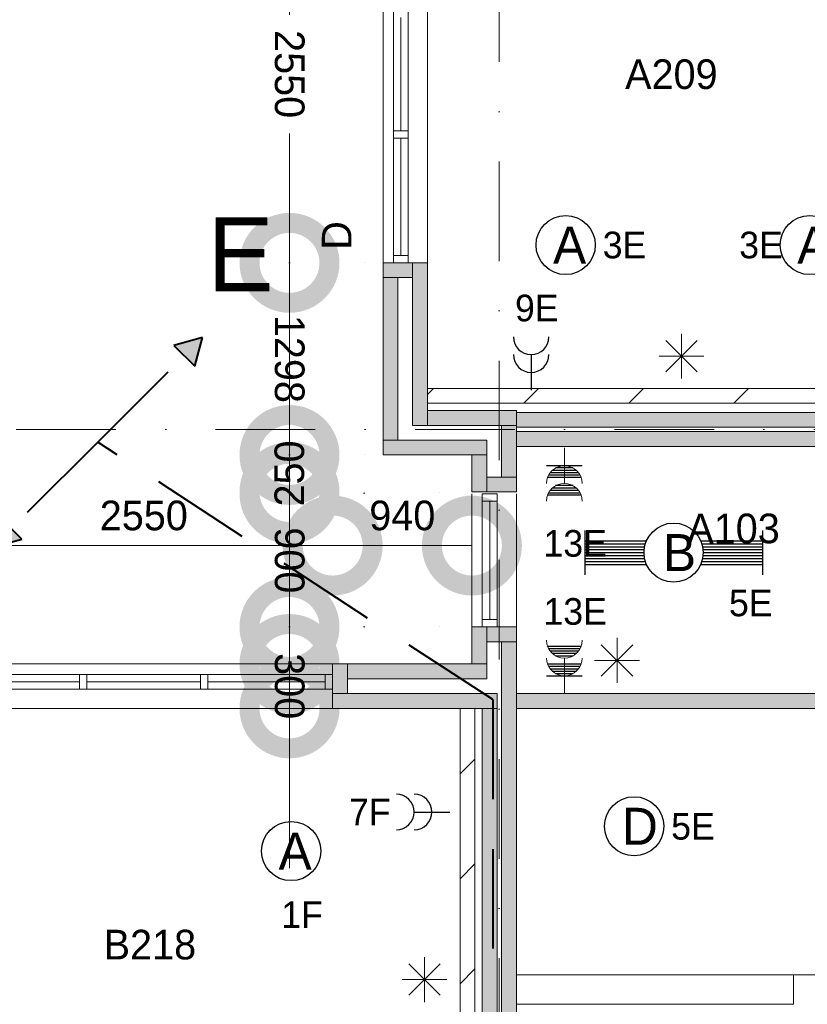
# Model space of a CAD drawing. Header units: millimetres. Extents: x 84337 to 168437, y -3060 to 56340.
# Tile 36 of 84: x 124683 to 129999, y 15385 to 22037. Entities that reach past the tile are written whole.
import ezdxf
from ezdxf.enums import TextEntityAlignment as Align
from ezdxf.xclip import XClip

# ---------------------------------------------------------------- set-up
doc = ezdxf.new("R2010")
doc.units = ezdxf.units.MM
doc.header["$PDMODE"] = 3
doc.header["$PDSIZE"] = 1
for name, pattern in [('DGN1', [504.6, 0, -504.6]), ('DGN3', [1009.2, 672.8, -336.4]), ('DGN4', [1345.6, 672.8, -336.4, 0, -336.4])]:
    doc.linetypes.add(name, pattern=pattern)
for name, color, linetype in [('14', 7, 'Continuous'), ('16', 7, 'Continuous'), ('17', 7, 'Continuous'), ('18', 7, 'Continuous'), ('24', 7, 'Continuous'), ('30', 7, 'Continuous'), ('32', 7, 'Continuous'), ('48', 7, 'Continuous'), ('5', 7, 'Continuous'), ('54', 7, 'Continuous'), ('56', 7, 'Continuous'), ('58', 7, 'Continuous'), ('62', 7, 'Continuous')]:
    doc.layers.add(name, color=color, linetype=linetype)
doc.styles.add('dgn001', font='dgn001.shx')
doc.styles.add('dgn003', font='dgn003.shx')
doc.styles.get("Standard").update_dxf_attribs({"font": 'arial.ttf'})
doc.dimstyles.get("Standard").update_dxf_attribs({"dimtxt": 0.18, "dimasz": 0.18, "dimexe": 0.18, "dimexo": 0.0625, "dimgap": 0.09, "dimtad": 0, "dimtih": 1, "dimtoh": 1, "dimdec": 4, "dimzin": 0, "dimdsep": 46, "dimtxsty": 'Standard', "dimcen": 0.09, "dimadec": 0, "dimazin": 0, "dimtfac": 1, "dimtdec": 4, "dimtofl": 0, "dimtmove": 0, "dimatfit": 3, "dimfxl": 1, "dimtolj": 1, "dimtzin": 0, "dimarcsym": 0})

# ---------------------------------------------------------------- blocks, each defined once
blk = doc.blocks.new('EA18')
at = {"layer": '18', "color": 3, "linetype": 'Continuous', "lineweight": 30}
for p, q in [((-600, 150), (-600, -150)), ((600, 150), (600, -150)), ((-600, 80), (-182, 80)), ((182, 80), (600, 80)), ((-600, 60), (-190, 60)), ((-600, 40), (-195, 40)), ((-600, 20), (-200, 20)), ((-600, 0), (-200, 0)), ((190, 60), (600, 60)), ((195, 40), (600, 40)), ((200, 20), (600, 20)), ((200, 0), (600, 0)), ((-600, -20), (-200, -20)), ((-600, -40), (-195, -40)), ((-600, -60), (-190, -60)), ((190, -60), (600, -60)), ((195, -40), (600, -40)), ((200, -20), (600, -20)), ((-600, -80), (-182, -80)), ((182, -80), (600, -80))]:
    blk.add_line(p, q, dxfattribs=at)
blk.add_circle((0, 0), 200, dxfattribs=at)
at = {"layer": '18', "color": 2, "linetype": 'Continuous', "lineweight": 13, "style": 'dgn001'}
blk.add_text('B', height=250, dxfattribs=at).set_placement((39.7, 0), align=Align.MIDDLE_CENTER)
at = {"layer": '18', "color": 1, "linetype": 'Continuous', "lineweight": 0, "style": 'dgn001'}
blk.add_text('5E', height=180, dxfattribs=at).set_placement((668, -250), align=Align.TOP_RIGHT)
blk = doc.blocks.new('EC669')
at = {"layer": '18', "color": 3, "linetype": 'Continuous', "lineweight": 30}
blk.add_circle((-0.015, 0), 200, dxfattribs=at)
at = {"layer": '18', "color": 2, "linetype": 'Continuous', "lineweight": 13, "style": 'dgn001'}
blk.add_text('A', height=249.99, dxfattribs=at).set_placement((26.855, -0.005), align=Align.MIDDLE_CENTER)
at = {"layer": '18', "color": 1, "linetype": 'Continuous', "lineweight": 13, "style": 'dgn001'}
blk.add_text('3E', height=180, dxfattribs=at).set_placement((249.98, 0), align=Align.MIDDLE_LEFT)
blk = doc.blocks.new('EC672')
at = {"layer": '18', "color": 3, "linetype": 'Continuous', "lineweight": 30}
blk.add_circle((-0.015, 0), 200, dxfattribs=at)
at = {"layer": '18', "color": 1, "linetype": 'Continuous', "lineweight": 13, "style": 'dgn001'}
blk.add_text('3E', height=180, dxfattribs=at).set_placement((-181.98, 0), align=Align.MIDDLE_RIGHT)
at = {"layer": '18', "color": 2, "linetype": 'Continuous', "lineweight": 13, "style": 'dgn001'}
blk.add_text('A', height=249.99, dxfattribs=at).set_placement((26.855, -0.005), align=Align.MIDDLE_CENTER)
blk = doc.blocks.new('EC6107')
at = {"layer": '18', "color": 3, "linetype": 'Continuous', "lineweight": 30}
blk.add_circle((0, 0), 200, dxfattribs=at)
at = {"layer": '18', "color": 2, "linetype": 'Continuous', "lineweight": 13, "style": 'dgn001'}
blk.add_text('D', height=250, dxfattribs=at).set_placement((39.6, 0), align=Align.MIDDLE_CENTER)
at = {"layer": '18', "color": 1, "linetype": 'Continuous', "lineweight": 13, "style": 'dgn001'}
blk.add_text('5E', height=180, dxfattribs=at).set_placement((250, 0), align=Align.MIDDLE_LEFT)
blk = doc.blocks.new('EC6395')
at = {"layer": '18', "color": 3, "linetype": 'Continuous', "lineweight": 30}
blk.add_circle((-0.015, 0.01), 200, dxfattribs=at)
at = {"layer": '18', "color": 2, "linetype": 'Continuous', "lineweight": 13, "style": 'dgn001'}
blk.add_text('A', height=249.99, dxfattribs=at).set_placement((26.855, -0.005), align=Align.MIDDLE_CENTER)
at = {"layer": '18', "color": 1, "linetype": 'Continuous', "lineweight": 13, "style": 'dgn001'}
blk.add_text('1F', height=180, dxfattribs=at).set_placement((72.98, -340), align=Align.TOP_CENTER)
blk = doc.blocks.new('EM13')
at = {"layer": '16', "color": 3, "linetype": 'Continuous', "lineweight": 0}
blk.add_line((0, -240), (0, 0), dxfattribs=at)
at = {"layer": '16', "color": 3, "linetype": 'Continuous', "lineweight": 30}
for p, q in [((120, -120), (-120, -120)), ((105, -185), (-105, -185)), ((95, -168), (-95, -168)), ((82, -152), (-82, -152)), ((60, -135), (-60, -135)), ((112, -200), (-112, -200)), ((60, -255), (-60, -255)), ((112, -320), (-112, -320)), ((105, -305), (-105, -305)), ((95, -288), (-95, -288)), ((82, -272), (-82, -272))]:
    blk.add_line(p, q, dxfattribs=at)
at = {"layer": '16', "color": 3, "linetype": 'Continuous', "lineweight": 0}
for centre in [(0, -240), (0, -360)]:
    blk.add_arc(centre, 120, 0, 180, dxfattribs=at)
at = {"layer": '16', "color": 2, "linetype": 'Continuous', "lineweight": 0, "style": 'dgn001'}
blk.add_text('13E', height=180, dxfattribs=at).set_placement((73, -555), align=Align.TOP_CENTER)
blk = doc.blocks.new('EM19')
at = {"layer": '16', "color": 3, "linetype": 'Continuous', "lineweight": 30}
for p, q in [((-112, 320), (112, 320)), ((-105, 305), (105, 305)), ((-95, 288), (95, 288)), ((-82, 272), (82, 272)), ((-112, 200), (112, 200)), ((-60, 255), (60, 255)), ((-105, 185), (105, 185)), ((-95, 168), (95, 168)), ((-82, 152), (82, 152)), ((-60, 135), (60, 135)), ((-120, 120), (120, 120))]:
    blk.add_line(p, q, dxfattribs=at)
at = {"layer": '16', "color": 3, "linetype": 'Continuous', "lineweight": 0}
blk.add_line((0, 240), (0, 0), dxfattribs=at)
for centre in [(0, 360), (0, 240)]:
    blk.add_arc(centre, 120, 180, 0, dxfattribs=at)
at = {"layer": '16', "color": 2, "linetype": 'Continuous', "lineweight": 0, "style": 'dgn001'}
blk.add_text('13E', height=180, dxfattribs=at).set_placement((73, 465), align=Align.CENTER)
blk = doc.blocks.new('EL1158')
at = {"layer": '16', "color": 3, "linetype": 'Continuous', "lineweight": 30}
blk.add_line((0, 240), (0, 0), dxfattribs=at)
for centre in [(0, 360), (0, 240)]:
    blk.add_arc(centre, 120, 180, 0, dxfattribs=at)
at = {"layer": '16', "color": 2, "linetype": 'Continuous', "lineweight": 13, "style": 'dgn001'}
blk.add_text('9E', height=180, dxfattribs=at).set_placement((38.28, 465), align=Align.CENTER)
blk = doc.blocks.new('EL1198')
at = {"layer": '16', "color": 3, "linetype": 'Continuous', "lineweight": 30}
blk.add_line((-240, 0), (0, 0), dxfattribs=at)
for centre in [(-360, 0), (-240, 0)]:
    blk.add_arc(centre, 120, 270, 90, dxfattribs=at)
at = {"layer": '16', "color": 2, "linetype": 'Continuous', "lineweight": 13, "style": 'dgn001'}
blk.add_text('7F', height=180, dxfattribs=at).set_placement((-398.37, 0), align=Align.MIDDLE_RIGHT)
blk = doc.blocks.new('_DotSmall')
at = {"color": 0, "linetype": 'ByBlock', "const_width": 0.5}
blk.add_lwpolyline([(-0.0625, 0, 1), (0.0625, 0, 1)], format="xyb", close=True, dxfattribs=at)
blk = doc.blocks.new('*D7973')
at = {"layer": '58', "color": 3, "linetype": 'Continuous', "lineweight": 0, "transparency": 16777216}
blk.add_line((36724.8, 16707.8), (37664.8, 16707.8), dxfattribs=at)
at = {"layer": 'Defpoints', "color": 0, "linetype": 'Continuous', "transparency": 16777216}
for p in [(37664.8, 16707.8), (36724.8, 15907.8), (37664.8, 15907.8)]:
    blk.add_point(p, dxfattribs=at)
at = {"layer": '58', "color": 3, "linetype": 'Continuous', "lineweight": 0, "transparency": 16777216, "xscale": 1080, "yscale": 1080, "zscale": 1080, "rotation": 180}
blk.add_blockref('_DotSmall', (36724.8, 16707.8), dxfattribs=at)
at = {"layer": '58', "color": 3, "linetype": 'Continuous', "lineweight": 0, "transparency": 16777216, "xscale": 1080, "yscale": 1080, "zscale": 1080}
blk.add_blockref('_DotSmall', (37664.8, 16707.8), dxfattribs=at)
at = {"layer": '58', "color": 3, "linetype": 'Continuous', "lineweight": 0, "transparency": 16777216, "insert": (37194.8, 16909.9), "char_height": 200, "attachment_point": 5, "style": 'dgn003'}
blk.add_mtext('\\A1;940', dxfattribs=at)
blk = doc.blocks.new('*D7974')
at = {"layer": '58', "color": 3, "linetype": 'Continuous', "lineweight": 0, "transparency": 16777216}
blk.add_line((34174.8, 16707.8), (36724.8, 16707.8), dxfattribs=at)
at = {"layer": 'Defpoints', "color": 0, "linetype": 'Continuous', "transparency": 16777216}
for p in [(36724.8, 16707.8), (34174.8, 15907.8), (36724.8, 15907.8)]:
    blk.add_point(p, dxfattribs=at)
at = {"layer": '58', "color": 3, "linetype": 'Continuous', "lineweight": 0, "transparency": 16777216, "xscale": 1080, "yscale": 1080, "zscale": 1080, "rotation": 180}
blk.add_blockref('_DotSmall', (34174.8, 16707.8), dxfattribs=at)
at = {"layer": '58', "color": 3, "linetype": 'Continuous', "lineweight": 0, "transparency": 16777216, "xscale": 1080, "yscale": 1080, "zscale": 1080}
blk.add_blockref('_DotSmall', (36724.8, 16707.8), dxfattribs=at)
at = {"layer": '58', "color": 3, "linetype": 'Continuous', "lineweight": 0, "transparency": 16777216, "insert": (35449.8, 16909.9), "char_height": 200, "attachment_point": 5, "style": 'dgn003'}
blk.add_mtext('\\A1;2550', dxfattribs=at)
blk = doc.blocks.new('*D8055')
at = {"layer": '58', "color": 3, "linetype": 'Continuous', "lineweight": 0, "transparency": 16777216}
for p, q in [((36433.44, 15907.77), (36433.44, 16987.77)), ((36433.44, 15607.77), (36433.44, 15907.77)), ((36433.44, 15607.77), (36433.44, 14527.77))]:
    blk.add_line(p, q, dxfattribs=at)
at = {"layer": 'Defpoints', "color": 0, "linetype": 'Continuous', "transparency": 16777216}
for p in [(36433.44, 15907.77), (36724.76, 15907.77), (36724.76, 15607.77)]:
    blk.add_point(p, dxfattribs=at)
at = {"layer": '58', "color": 3, "linetype": 'Continuous', "lineweight": 0, "transparency": 16777216, "xscale": 1080, "yscale": 1080, "zscale": 1080}
for p, rotation in [((36433.44, 15907.77), 270), ((36433.44, 15607.77), 90)]:
    blk.add_blockref('_DotSmall', p, dxfattribs=dict(at, rotation=rotation))
at = {"layer": '58', "color": 3, "linetype": 'Continuous', "lineweight": 0, "transparency": 16777216, "insert": (36433.44, 15757.77), "char_height": 200, "attachment_point": 5, "rotation": 270, "style": 'dgn003'}
blk.add_mtext('\\A1;300', dxfattribs=at)
blk = doc.blocks.new('*D8056')
at = {"layer": '58', "color": 3, "linetype": 'Continuous', "lineweight": 0, "transparency": 16777216}
for p, q in [((36433.4, 17057.8), (36433.4, 16928.4)), ((36433.4, 16157.8), (36433.4, 16287.2))]:
    blk.add_line(p, q, dxfattribs=at)
at = {"layer": 'Defpoints', "color": 0, "linetype": 'Continuous', "transparency": 16777216}
for p in [(36433.4, 17057.8), (37664.8, 17057.8), (37664.8, 16157.8)]:
    blk.add_point(p, dxfattribs=at)
at = {"layer": '58', "color": 3, "linetype": 'Continuous', "lineweight": 0, "transparency": 16777216, "xscale": 1080, "yscale": 1080, "zscale": 1080}
for p, rotation in [((36433.4, 17057.8), 90), ((36433.4, 16157.8), 270)]:
    blk.add_blockref('_DotSmall', p, dxfattribs=dict(at, rotation=rotation))
at = {"layer": '58', "color": 3, "linetype": 'Continuous', "lineweight": 0, "transparency": 16777216, "insert": (36433.4, 16607.8), "char_height": 200, "attachment_point": 5, "rotation": 270, "style": 'dgn003'}
blk.add_mtext('\\A1;900', dxfattribs=at)
blk = doc.blocks.new('*D8057')
at = {"layer": '58', "color": 3, "linetype": 'Continuous', "lineweight": 0, "transparency": 16777216}
for p, q in [((36433.4, 18617.8), (36433.4, 18358.3)), ((36433.4, 17319.9), (36433.4, 17579.4))]:
    blk.add_line(p, q, dxfattribs=at)
at = {"layer": 'Defpoints', "color": 0, "linetype": 'Continuous', "transparency": 16777216}
for p in [(36433.4, 18617.8), (37064.8, 18617.8), (37064.8, 17319.9)]:
    blk.add_point(p, dxfattribs=at)
at = {"layer": '58', "color": 3, "linetype": 'Continuous', "lineweight": 0, "transparency": 16777216, "xscale": 1080, "yscale": 1080, "zscale": 1080}
for p, rotation in [((36433.4, 18617.8), 90), ((36433.4, 17319.9), 270)]:
    blk.add_blockref('_DotSmall', p, dxfattribs=dict(at, rotation=rotation))
at = {"layer": '58', "color": 3, "linetype": 'Continuous', "lineweight": 0, "transparency": 16777216, "insert": (36433.4, 17968.8), "char_height": 200, "attachment_point": 5, "rotation": 270, "style": 'dgn003'}
blk.add_mtext('\\A1;1298', dxfattribs=at)
blk = doc.blocks.new('*D8058')
at = {"layer": '58', "color": 3, "linetype": 'Continuous', "lineweight": 0, "transparency": 16777216}
for p, q in [((36433.44, 17319.93), (36433.44, 18399.93)), ((36433.44, 17319.93), (36433.44, 17069.93)), ((36433.44, 17069.93), (36433.44, 15989.93))]:
    blk.add_line(p, q, dxfattribs=at)
at = {"layer": 'Defpoints', "color": 0, "linetype": 'Continuous', "transparency": 16777216}
for p in [(37664.76, 17319.93), (36433.44, 17069.93), (37664.76, 17069.93)]:
    blk.add_point(p, dxfattribs=at)
at = {"layer": '58', "color": 3, "linetype": 'Continuous', "lineweight": 0, "transparency": 16777216, "xscale": 1080, "yscale": 1080, "zscale": 1080}
for p, rotation in [((36433.44, 17319.93), 270), ((36433.44, 17069.93), 90)]:
    blk.add_blockref('_DotSmall', p, dxfattribs=dict(at, rotation=rotation))
at = {"layer": '58', "color": 3, "linetype": 'Continuous', "lineweight": 0, "transparency": 16777216, "insert": (36433.44, 17194.93), "char_height": 200, "attachment_point": 5, "rotation": 90, "style": 'dgn003'}
blk.add_mtext('\\A1;250', dxfattribs=at)
blk = doc.blocks.new('*D8059')
at = {"layer": '58', "color": 3, "linetype": 'Continuous', "lineweight": 0, "transparency": 16777216}
for p, q in [((36433.44, 21167.77), (36433.44, 20292.77)), ((36433.44, 18617.77), (36433.44, 19492.77))]:
    blk.add_line(p, q, dxfattribs=at)
at = {"layer": 'Defpoints', "color": 0, "linetype": 'Continuous', "transparency": 16777216}
for p in [(36433.44, 21167.77), (37064.76, 21167.77), (37064.76, 18617.77)]:
    blk.add_point(p, dxfattribs=at)
at = {"layer": '58', "color": 3, "linetype": 'Continuous', "lineweight": 0, "transparency": 16777216, "xscale": 1080, "yscale": 1080, "zscale": 1080}
for p, rotation in [((36433.44, 21167.77), 90), ((36433.44, 18617.77), 270)]:
    blk.add_blockref('_DotSmall', p, dxfattribs=dict(at, rotation=rotation))
at = {"layer": '58', "color": 3, "linetype": 'Continuous', "lineweight": 0, "transparency": 16777216, "insert": (36433.44, 19892.77), "char_height": 200, "attachment_point": 5, "rotation": 270, "style": 'dgn003'}
blk.add_mtext('\\A1;2550', dxfattribs=at)
blk = doc.blocks.new('EAE56')
at = {"layer": '54'}
blk.add_hatch(color=4, dxfattribs=at).paths.add_polyline_path([(707.11, 707.1), (512.66, 654.06), (654.08, 512.64)])
at = {"layer": '54', "color": 4, "linetype": 'DGN3', "lineweight": 40}
blk.add_line((0, 0), (707.11, 707.1), dxfattribs=at)
at = {"layer": '54', "color": 4, "linetype": 'DGN3', "lineweight": 40, "flags": 128}
blk.add_lwpolyline([(707.11, 707.1), (512.66, 654.06), (654.08, 512.64), (707.11, 707.1)], dxfattribs=at)
blk = doc.blocks.new('EAE57')
at = {"layer": '54'}
blk.add_hatch(color=4, dxfattribs=at).paths.add_polyline_path([(-707.1, -707.12), (-512.65, -654.08), (-654.07, -512.66)])
at = {"layer": '54', "color": 4, "linetype": 'DGN3', "lineweight": 40}
blk.add_line((0, 0), (-707.1, -707.12), dxfattribs=at)
at = {"layer": '54', "color": 4, "linetype": 'DGN3', "lineweight": 40, "flags": 128}
blk.add_lwpolyline([(-707.1, -707.12), (-512.65, -654.08), (-654.07, -512.66), (-707.1, -707.12)], dxfattribs=at)
blk = doc.blocks.new('EAE630')
at = {"layer": '5', "color": 3, "linetype": 'Continuous', "lineweight": 0}
for p, q in [((0, -151.5), (0, 151.5)), ((106.04, -106.05), (-106.06, 106.05)), ((-106.06, -106.05), (106.04, 106.05)), ((-151.5, 0), (151.5, 0))]:
    blk.add_line(p, q, dxfattribs=at)
blk = doc.blocks.new('EAE631')
at = {"layer": '5', "color": 3, "linetype": 'Continuous', "lineweight": 0}
for p, q in [((0, -151.5), (0, 151.5)), ((106.04, -106.05), (-106.06, 106.05)), ((-106.06, -106.05), (106.04, 106.05)), ((-151.5, 0), (151.5, 0))]:
    blk.add_line(p, q, dxfattribs=at)
blk = doc.blocks.new('EAE663')
at = {"layer": '5', "color": 3, "linetype": 'Continuous', "lineweight": 0}
for p, q in [((0, -151.5), (0, 151.5)), ((106.04, -106.05), (-106.06, 106.05)), ((-106.06, -106.05), (106.04, 106.05)), ((-151.5, 0), (151.5, 0))]:
    blk.add_line(p, q, dxfattribs=at)
blk = doc.blocks.new('50E03_329_B02 - Default')
at = {"layer": '16'}
for points in [[(37064.76, 18617.77), (37264.76, 18617.77), (37264.76, 18517.77), (37064.76, 18517.77)], [(37064.76, 18517.77), (37164.76, 18517.77), (37164.76, 17419.93), (37064.76, 17419.93)], [(37964.76, 17519.93), (37864.76, 17519.93), (37864.76, 17169.93), (37964.76, 17169.93)], [(37764.76, 17419.93), (37064.76, 17419.93), (37064.76, 17319.93), (37764.76, 17319.93)], [(37764.76, 17069.93), (37664.76, 17069.93), (37664.76, 17319.93), (37764.76, 17319.93)], [(37964.76, 17069.93), (37764.76, 17069.93), (37764.76, 17169.93), (37964.76, 17169.93)]]:
    blk.add_hatch(color=7, dxfattribs=at).paths.add_polyline_path(points)
at = {"layer": '62'}
for color, points in [(9, [(37364.76, 18617.77), (37264.76, 18617.77), (37264.76, 17519.93), (37364.76, 17519.93)]), (9, [(37364.76, 17519.93), (37964.76, 17519.93), (37964.76, 17619.93), (37364.76, 17619.93)]), (9, [(37964.76, 17607.77), (42664.76, 17607.77), (42664.76, 17507.77), (37964.76, 17507.77)]), (9, [(37964.76, 17377.77), (42664.76, 17377.77), (42664.76, 17477.77), (37964.76, 17477.77)]), (7, [(37764.76, 15907.77), (37664.76, 15907.77), (37664.76, 16157.77), (37764.76, 16157.77)]), (7, [(37764.76, 16057.77), (37964.76, 16057.77), (37964.76, 16157.77), (37764.76, 16157.77)]), (7, [(37964.76, 10307.77), (37864.76, 10307.77), (37864.76, 16057.77), (37964.76, 16057.77)]), (7, [(36724.76, 15907.77), (36824.76, 15907.77), (36824.76, 15707.77), (36724.76, 15707.77)]), (7, [(36824.76, 15907.77), (37764.76, 15907.77), (37764.76, 15807.77), (36824.76, 15807.77)]), (9, [(36724.76, 15707.77), (37834.76, 15707.77), (37834.76, 15607.77), (36724.76, 15607.77)]), (9, [(42534.76, 15707.77), (37964.76, 15707.77), (37964.76, 15607.77), (42534.76, 15607.77)]), (9, [(37834.76, 10307.77), (37734.76, 10307.77), (37734.76, 15607.77), (37834.76, 15607.77)])]:
    blk.add_hatch(color=color, dxfattribs=at).paths.add_polyline_path(points)
at = {"layer": '16', "color": 92, "linetype": 'Continuous', "lineweight": 0, "true_color": 0x00e100}
for p, q in [((37064.76, 18617.77), (37064.76, 17319.93)), ((37064.76, 18617.77), (37364.76, 18617.77)), ((37364.76, 18617.77), (37364.76, 17619.93)), ((37164.76, 18517.77), (37164.76, 17419.93)), ((37164.76, 18517.77), (37264.76, 18517.77)), ((37264.76, 18517.77), (37264.76, 17519.93)), ((37364.76, 17619.93), (37964.76, 17619.93)), ((37964.76, 17069.93), (37964.76, 17619.93)), ((37264.76, 17519.93), (37864.76, 17519.93)), ((37864.76, 17169.93), (37864.76, 17519.93)), ((37164.76, 17419.93), (37764.76, 17419.93)), ((37764.76, 17169.93), (37764.76, 17419.93)), ((37064.76, 17319.93), (37664.76, 17319.93)), ((37664.76, 17069.93), (37664.76, 17319.93)), ((37764.76, 17169.93), (37864.76, 17169.93)), ((37664.76, 17069.93), (37964.76, 17069.93))]:
    blk.add_line(p, q, dxfattribs=at)
at = {"layer": '16', "color": 7, "linetype": 'Continuous', "lineweight": 0, "flags": 128}
for points in [[(37064.76, 18617.77), (37264.76, 18617.77), (37264.76, 18517.77), (37064.76, 18517.77), (37064.76, 18617.77)], [(37064.76, 18517.77), (37164.76, 18517.77), (37164.76, 17419.93), (37064.76, 17419.93), (37064.76, 18517.77)], [(37964.76, 17519.93), (37864.76, 17519.93), (37864.76, 17169.93), (37964.76, 17169.93), (37964.76, 17519.93)], [(37764.76, 17419.93), (37064.76, 17419.93), (37064.76, 17319.93), (37764.76, 17319.93), (37764.76, 17419.93)], [(37764.76, 17069.93), (37664.76, 17069.93), (37664.76, 17319.93), (37764.76, 17319.93), (37764.76, 17069.93)], [(37964.76, 17069.93), (37764.76, 17069.93), (37764.76, 17169.93), (37964.76, 17169.93), (37964.76, 17069.93)]]:
    blk.add_lwpolyline(points, dxfattribs=at)
at = {"layer": '16', "color": 92, "linetype": 'Continuous', "lineweight": 0, "true_color": 0x00e100, "flags": 128}
for points in [[(37964.76, 15607.77), (37964.76, 16157.77), (37664.76, 16157.77), (37664.76, 15907.77), (36724.76, 15907.77), (36724.76, 15607.77), (37734.76, 15607.77)], [(37864.76, 16057.77), (37764.76, 16057.77), (37764.76, 15807.77), (36824.76, 15807.77), (36824.76, 15707.77), (37834.76, 15707.77)]]:
    blk.add_lwpolyline(points, dxfattribs=at)
at = {"layer": '17', "color": 92, "linetype": 'Continuous', "lineweight": 0, "true_color": 0x00e100, "flags": 128}
for points in [[(37964.76, 17507.77), (42664.76, 17507.77), (42664.76, 17607.77), (37964.76, 17607.77), (37964.76, 17507.77)], [(37964.76, 17377.77), (42664.76, 17377.77), (42664.76, 17477.77), (37964.76, 17477.77), (37964.76, 17377.77)], [(37864.76, 10307.77), (37964.76, 10307.77), (37964.76, 16057.77), (37864.76, 16057.77), (37864.76, 10307.77)], [(42534.76, 15707.77), (37964.76, 15707.77), (37964.76, 15607.77), (42534.76, 15607.77), (42534.76, 15707.77)], [(37817.52, 15607.77), (37834.76, 15607.77), (37834.76, 10307.77), (37734.76, 10307.77), (37734.76, 15607.77)]]:
    blk.add_lwpolyline(points, dxfattribs=at)
at = {"layer": '24', "color": 7, "linetype": 'Continuous', "lineweight": 0}
blk.add_line((37964.76, 13807.77), (42531.47, 13807.77), dxfattribs=at)
at = {"layer": '24', "color": 7, "linetype": 'Continuous', "lineweight": 0, "flags": 128}
blk.add_lwpolyline([(37964.76, 13807.77), (39836.47, 13807.77), (39836.47, 13609.37), (37964.76, 13609.37), (37964.76, 13807.77)], dxfattribs=at)
at = {"layer": '30', "color": 3, "linetype": 'Continuous', "lineweight": 0}
for p, q in [((37064.76, 21167.77), (37064.76, 18617.77)), ((37364.76, 21167.77), (37364.76, 18617.77)), ((37664.76, 17057.77), (37664.76, 16157.77)), ((37964.76, 17057.77), (37964.76, 16157.77)), ((36724.76, 15907.77), (34174.76, 15907.77)), ((36724.76, 15607.77), (34174.76, 15607.77))]:
    blk.add_line(p, q, dxfattribs=at)
at = {"layer": '32', "color": 3, "linetype": 'Continuous', "lineweight": 0}
for p, q in [((37134.76, 21117.77), (37134.76, 18617.77)), ((37234.76, 18667.77), (37234.76, 21117.77)), ((37184.76, 20276.1), (37184.76, 19509.43)), ((37184.76, 19459.43), (37184.76, 18667.77)), ((37734.76, 17007.77), (37734.76, 16157.77)), ((37834.76, 17007.77), (37734.76, 17007.77)), ((37784.76, 17007.77), (37784.76, 16207.77)), ((37834.76, 16157.77), (37834.76, 17007.77)), ((36674.76, 15837.77), (34174.76, 15837.77)), ((36674.76, 15737.77), (36674.76, 15837.77)), ((35016.42, 15787.77), (34224.76, 15787.77)), ((35833.09, 15787.77), (35066.42, 15787.77)), ((36674.76, 15787.77), (35883.09, 15787.77)), ((34224.76, 15737.77), (36674.76, 15737.77))]:
    blk.add_line(p, q, dxfattribs=at)
at = {"layer": '32', "color": 3, "linetype": 'Continuous', "lineweight": 0, "flags": 128}
for points in [[(37134.76, 19509.43), (37134.76, 19459.43), (37234.76, 19459.43), (37234.76, 19509.43), (37134.76, 19509.43)], [(37134.76, 18667.77), (37134.76, 18617.77), (37234.76, 18617.77), (37234.76, 18667.77), (37134.76, 18667.77)], [(37734.76, 17057.77), (37734.76, 17007.77), (37834.76, 17007.77), (37834.76, 17057.77), (37734.76, 17057.77)], [(37734.76, 16207.77), (37734.76, 16157.77), (37834.76, 16157.77), (37834.76, 16207.77), (37734.76, 16207.77)], [(35066.42, 15837.77), (35016.42, 15837.77), (35016.42, 15737.77), (35066.42, 15737.77), (35066.42, 15837.77)], [(35883.09, 15837.77), (35833.09, 15837.77), (35833.09, 15737.77), (35883.09, 15737.77), (35883.09, 15837.77)], [(36724.76, 15837.77), (36674.76, 15837.77), (36674.76, 15737.77), (36724.76, 15737.77), (36724.76, 15837.77)]]:
    blk.add_lwpolyline(points, dxfattribs=at)
at = {"layer": '56', "color": 3, "linetype": 'DGN4', "lineweight": 0}
for p, q in [((37849.76, 50407.77), (37849.76, 1494.98)), ((51564.76, 17492.77), (-3435.24, 17492.77))]:
    blk.add_line(p, q, dxfattribs=at)
at = {"layer": '58', "color": 3, "linetype": 'DGN1', "lineweight": 0}
for p, q in [((36433.44, 18617.77), (37064.76, 18617.77)), ((36433.44, 17319.93), (37064.76, 17319.93)), ((36433.44, 17057.77), (37664.76, 17069.93)), ((36724.76, 15907.77), (36724.76, 16707.77)), ((36433.44, 16157.77), (37664.76, 16157.77))]:
    blk.add_line(p, q, dxfattribs=at)
blk.add_point((36452.95, 17047.33), dxfattribs=at)
at = {"layer": '62', "color": 9, "linetype": 'Continuous', "lineweight": 0, "flags": 128}
for points in [[(37364.76, 18617.77), (37264.76, 18617.77), (37264.76, 17519.93), (37364.76, 17519.93), (37364.76, 18617.77)], [(37364.76, 17519.93), (37964.76, 17519.93), (37964.76, 17619.93), (37364.76, 17619.93), (37364.76, 17519.93)], [(37964.76, 17607.77), (42664.76, 17607.77), (42664.76, 17507.77), (37964.76, 17507.77), (37964.76, 17607.77)], [(37964.76, 17377.77), (42664.76, 17377.77), (42664.76, 17477.77), (37964.76, 17477.77), (37964.76, 17377.77)], [(36724.76, 15707.77), (37834.76, 15707.77), (37834.76, 15607.77), (36724.76, 15607.77), (36724.76, 15707.77)], [(42534.76, 15707.77), (37964.76, 15707.77), (37964.76, 15607.77), (42534.76, 15607.77), (42534.76, 15707.77)], [(37834.76, 10307.77), (37734.76, 10307.77), (37734.76, 15607.77), (37834.76, 15607.77), (37834.76, 10307.77)]]:
    blk.add_lwpolyline(points, dxfattribs=at)
at = {"layer": '62', "color": 7, "linetype": 'Continuous', "lineweight": 0, "flags": 128}
for points in [[(37764.76, 15907.77), (37664.76, 15907.77), (37664.76, 16157.77), (37764.76, 16157.77), (37764.76, 15907.77)], [(37764.76, 16057.77), (37964.76, 16057.77), (37964.76, 16157.77), (37764.76, 16157.77), (37764.76, 16057.77)], [(37964.76, 10307.77), (37864.76, 10307.77), (37864.76, 16057.77), (37964.76, 16057.77), (37964.76, 10307.77)], [(36724.76, 15907.77), (36824.76, 15907.77), (36824.76, 15707.77), (36724.76, 15707.77), (36724.76, 15907.77)], [(36824.76, 15907.77), (37764.76, 15907.77), (37764.76, 15807.77), (36824.76, 15807.77), (36824.76, 15907.77)]]:
    blk.add_lwpolyline(points, dxfattribs=at)
at = {"layer": '48', "color": 7, "linetype": 'Continuous', "lineweight": 0, "style": 'dgn003'}
for s, p in [('A209', (39011.05, 19892.45)), ('A103', (39430.77, 16823.48)), ('B218', (35491.1, 14011.98))]:
    blk.add_text(s, height=200, dxfattribs=at).set_placement(p, align=Align.MIDDLE_CENTER)
blk.add_text('D', height=200, rotation=90, dxfattribs=at).set_placement((36751.46, 18802.78), align=Align.MIDDLE_CENTER)
at = {"layer": '58', "color": 3, "linetype": 'Continuous', "lineweight": 0}
for base, p1, p2, angle, picture, middle, turn in [((36433.44, 21167.77), (37064.76, 18617.77), (37064.76, 21167.77), 270, '*D8059', (36433.44, 19892.77), 270), ((36433.44, 18617.77), (37064.76, 17319.93), (37064.76, 18617.77), 270, '*D8057', (36433.44, 17968.85), 270), ((36433.44, 17069.93), (37664.76, 17319.93), (37664.76, 17069.93), 90, '*D8058', (36433.44, 17194.93), 90), ((36433.44, 17057.77), (37664.76, 16157.77), (37664.76, 17057.77), 270, '*D8056', (36433.44, 16607.77), 270), ((36433.44, 15907.77), (36724.76, 15607.77), (36724.76, 15907.77), 270, '*D8055', (36433.44, 15757.77), 270)]:
    dim = blk.add_linear_dim(base=base, p1=p1, p2=p2, angle=angle, dimstyle='Standard', override={"dimscale": 1, "dimtxt": 200, "dimasz": 1080, "dimexe": 0, "dimexo": 0, "dimgap": 100, "dimtad": 1, "dimjust": 0, "dimtih": 0, "dimtoh": 0, "dimdec": 0, "dimlfac": 1, "dimzin": 11, "dimdsep": 46, "dimlunit": 2, "dimpost": '<>', "dimtxsty": 'dgn003', "dimblk1": 'DotSmall', "dimblk2": 'DotSmall', "dimsah": 1, "dimcen": 0, "dimse1": 1, "dimse2": 1, "dimclrd": 3, "dimclre": 3, "dimclrt": 3, "dimtol": 0, "dimtix": 1, "dimtofl": 1, "dimatfit": 3, "dimfrac": 1, "dimtolj": 1, "dimlwd": 0, "dimlwe": 0}, dxfattribs=at)
    dim.commit()
    dim.dimension.update_dxf_attribs({"geometry": picture, "text_midpoint": middle, "text_rotation": turn})
for base, p1, p2, picture, middle in [((36724.76, 16707.77), (34174.76, 15907.77), (36724.76, 15907.77), '*D7974', (35449.76, 16909.88)), ((37664.76, 16707.77), (36724.76, 15907.77), (37664.76, 15907.77), '*D7973', (37194.76, 16909.88))]:
    dim = blk.add_linear_dim(base=base, p1=p1, p2=p2, dimstyle='Standard', override={"dimscale": 1, "dimtxt": 200, "dimasz": 1080, "dimexe": 0, "dimexo": 0, "dimgap": 100, "dimtad": 1, "dimjust": 0, "dimtih": 0, "dimtoh": 0, "dimdec": 0, "dimlfac": 1, "dimzin": 11, "dimdsep": 46, "dimlunit": 2, "dimpost": '<>', "dimtxsty": 'dgn003', "dimblk1": 'DotSmall', "dimblk2": 'DotSmall', "dimsah": 1, "dimcen": 0, "dimse1": 1, "dimse2": 1, "dimclrd": 3, "dimclre": 3, "dimclrt": 3, "dimtol": 0, "dimtix": 1, "dimtofl": 1, "dimatfit": 3, "dimfrac": 1, "dimtolj": 1, "dimlwd": 0, "dimlwe": 0}, dxfattribs=at)
    dim.commit()
    dim.dimension.update_dxf_attribs({"geometry": picture, "text_midpoint": middle})

msp = doc.modelspace()

# ---------------------------------------------------------------- hatches: boundary and pattern name
at = {"layer": '14', "linetype": 'Continuous', "lineweight": 0}
h = msp.add_hatch(dxfattribs=at)
h.set_pattern_fill('DGN_EZ7', color=2, scale=100, style=0, pattern_type=2)
h.set_pattern_definition([(45, (1731.34, 152.2), (4e-14, 709), [])])
h.paths.add_polyline_path([(127435.19, 19546.65), (130935.19, 19546.65), (130935.19, 19446.65), (127435.19, 19446.65)])
h = msp.add_hatch(dxfattribs=at)
h.set_pattern_fill('DGN_EZ7', color=2, scale=100, style=0, pattern_type=2)
h.set_pattern_definition([(45, (-35.6, 2691.77), (4e-14, 709), [])])
h.paths.add_polyline_path([(127655.19, 13884.49), (127655.19, 17384.49), (127755.19, 17384.49), (127755.19, 13884.49)])

# ---------------------------------------------------------------- linework, layer by layer
at = {"layer": '14', "color": 3, "linetype": 'CONTINUOUS', "lineweight": 0}
for p, q in [((127435.19, 19546.65), (127435.19, 19496.65)), ((127435.19, 19546.65), (130935.19, 19546.65)), ((127435.19, 19446.65), (127435.19, 19496.65)), ((127435.19, 19446.65), (130935.19, 19446.65)), ((127655.19, 13884.49), (127655.19, 17384.49)), ((127655.19, 17384.49), (127705.19, 17384.49)), ((127755.19, 17384.49), (127705.19, 17384.49)), ((127755.19, 13884.49), (127755.19, 17384.49))]:
    msp.add_line(p, q, dxfattribs=at)
at = {"layer": '54', "color": 4, "linetype": 'DGN3', "lineweight": 40}
for q in [(125209.77, 19182.96), (127875.45, 15487.4)]:
    msp.add_line((127875.45, 17443.66), q, dxfattribs=at)

# ---------------------------------------------------------------- block references
ref = msp.add_blockref('50E03_329_B02 - Default', (90070.43, 1776.72))
XClip(ref).set_block_clipping_path([(-1935.24, 2907.77), (50064.76, 48907.77)])
at = {"color": 1, "linetype": 'Continuous', "lineweight": 0}
for name, p in [('EC669', (128368.18, 20515.09)), ('EC672', (130016.14, 20515.09)), ('EL1158', (128135.19, 19534.49)), ('EAE630', (129150.02, 19763.69)), ('EM13', (128359.17, 19144.31)), ('EA18', (129096.89, 18436.93)), ('EM19', (128359.17, 17484.49)), ('EAE631', (128714.89, 17708.92)), ('EL1198', (127585.19, 16684.49)), ('EC6107', (128830.15, 16587.98)), ('EC6395', (126514.95, 16420.61)), ('EAE663', (127414.99, 15552.21))]:
    msp.add_blockref(name, p, dxfattribs=at)
at = {"color": 4, "linetype": 'DGN3', "lineweight": 40}
for name in ['EAE56', 'EAE57']:
    msp.add_blockref(name, (125209.77, 19182.96), dxfattribs=at)

# ---------------------------------------------------------------- texts
at = {"layer": '54', "color": 4, "linetype": 'DGN3', "lineweight": 0, "style": 'dgn003'}
msp.add_text('E', height=500, dxfattribs=at).set_placement((125949.76, 20202.76))

doc.saveas('drawing.dxf')
